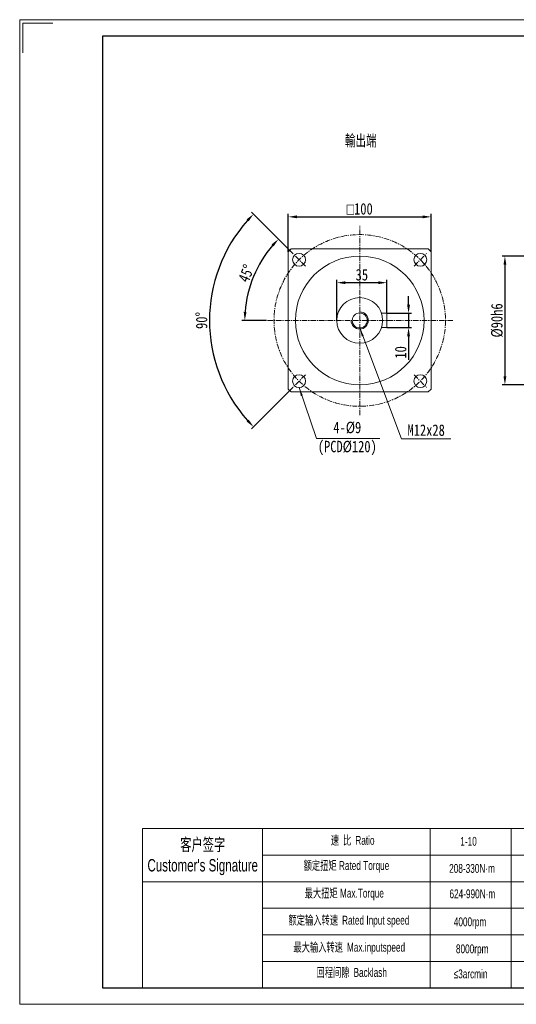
# Model space of a CAD drawing. Header units: millimetres. Extents: x 7136 to 8110, y 459 to 1148.
# Tile 1 of 3: x 7136 to 7484, y 459 to 1148. Entities that reach past the tile are written whole.
import ezdxf

# ---------------------------------------------------------------- set-up
doc = ezdxf.new("R2010")
doc.units = ezdxf.units.MM
doc.header["$PDSIZE"] = -5
doc.linetypes.add('CENTER', pattern=[2, 1.25, -0.25, 0.25, -0.25])
doc.layers.get('0').update_dxf_attribs({"lineweight": 0})
doc.layers.get('Defpoints').update_dxf_attribs({"lineweight": 18})
for name, color, linetype, lineweight in [('3中心线层', 1, 'CENTER', 18), ('7标注层', 4, 'Continuous', 18), ('CAXA0', 7, 'Continuous', 70), ('SLD-0', 7, 'Continuous', 18), ('图框_外框线', 7, 'Continuous', 18)]:
    doc.layers.add(name, color=color, linetype=linetype, lineweight=lineweight)
doc.styles.get("Standard").update_dxf_attribs({"font": 'txt', "width": 0.707})
doc.styles.add('TH_GBDIM', font='txt', dxfattribs={"width": 0.8})
doc.styles.add('标准', font='arial.ttf', dxfattribs={"width": 0.667})
doc.dimstyles.new('TH_GBDIM', dxfattribs={"dimtxt": 8, "dimasz": 6, "dimexe": 2, "dimexo": 0, "dimgap": 1.5, "dimtad": 1, "dimdec": 0, "dimzin": 0, "dimdsep": 46, "dimtxsty": 'TH_GBDIM', "dimcen": 2.5, "dimdle": 12, "dimclrd": 3, "dimclre": 3, "dimclrt": 3, "dimadec": 0, "dimazin": 0, "dimtfac": 0.714286, "dimtdec": 0, "dimtmove": 0, "dimatfit": 3, "dimfxl": 1, "dimtolj": 1, "dimarcsym": 0})

# ---------------------------------------------------------------- blocks, each defined once
blk = doc.blocks.new('*X14')
at = {"color": 3, "linetype": 'Continuous', "lineweight": -2, "transparency": 16777216}
for p, q in [((7595.34, 982.49), (7474.07, 982.49)), ((7476.07, 976.49), (7476.07, 898.49)), ((7595.34, 892.49), (7474.07, 892.49))]:
    blk.add_line(p, q, dxfattribs=at)
at = {"color": 3, "linetype": 'Continuous', "transparency": 16777216}
for points in [[(7475.07, 976.49), (7477.07, 976.49), (7476.07, 982.49)], [(7475.07, 898.49), (7477.07, 898.49), (7476.07, 892.49)]]:
    blk.add_solid(points, dxfattribs=at)
at = {"layer": 'Defpoints', "color": 0, "linetype": 'Continuous', "transparency": 16777216}
for p in [(7595.34, 982.49), (7476.07, 892.49), (7595.34, 892.49)]:
    blk.add_point(p, dxfattribs=at)
at = {"color": 3, "linetype": 'Continuous', "lineweight": 15, "transparency": 16777216, "insert": (7470.57, 937.49), "char_height": 8, "width": 44.16, "attachment_point": 5, "rotation": 90, "style": 'TH_GBDIM'}
blk.add_mtext('\\A1;%%C90h6', dxfattribs=at)
blk = doc.blocks.new('*X15')
at = {"color": 3, "linetype": 'Continuous', "lineweight": -2, "transparency": 16777216}
for p, q in [((7324.46, 985.49), (7324.46, 1011.92)), ((7424.46, 985.49), (7424.46, 1011.92)), ((7330.46, 1009.92), (7418.46, 1009.92))]:
    blk.add_line(p, q, dxfattribs=at)
at = {"color": 3, "linetype": 'Continuous', "transparency": 16777216}
for points in [[(7330.46, 1010.92), (7330.46, 1008.92), (7324.46, 1009.92)], [(7418.46, 1010.92), (7418.46, 1008.92), (7424.46, 1009.92)]]:
    blk.add_solid(points, dxfattribs=at)
at = {"layer": 'Defpoints', "color": 0, "linetype": 'Continuous', "transparency": 16777216}
for p in [(7424.46, 1009.92), (7324.46, 985.49), (7424.46, 985.49)]:
    blk.add_point(p, dxfattribs=at)
at = {"color": 3, "linetype": 'Continuous', "lineweight": 15, "transparency": 16777216, "insert": (7374.46, 1015.46), "char_height": 8, "width": 40.5156, "attachment_point": 5, "style": 'TH_GBDIM'}
blk.add_mtext('\\A1;{\\fgdt|b0|i0|c134|p2;o}100', dxfattribs=at)
blk = doc.blocks.new('*X17')
at = {"linetype": 'Continuous', "lineweight": 15}
blk.add_hatch(color=3, dxfattribs=at).paths.add_polyline_path([(-56.41, 35.57), (-53.76, 30.14), (-55.18, 29.65)], flags=0)
at = {"color": 3, "linetype": 'Continuous', "lineweight": 15}
for p, q in [((-56.41, 35.57), (-44.27, 0)), ((-44.27, 0), (0, 0)), ((0, 0), (0, 0))]:
    blk.add_line(p, q, dxfattribs=at)
blk = doc.blocks.new('*X21')
at = {"color": 3, "linetype": 'Continuous', "lineweight": -2, "transparency": 16777216}
for p, q in [((7327.61, 984.33), (7316.17, 995.78)), ((7309.22, 937.49), (7292.02, 937.49))]:
    blk.add_line(p, q, dxfattribs=at)
blk.add_arc((7374.46, 937.49), 80.44, 139.2749, 175.7251, dxfattribs=at)
at = {"color": 3, "linetype": 'Continuous', "transparency": 16777216}
for points in [[(7312.77, 990.64), (7314.23, 989.28), (7317.58, 994.36)], [(7295.24, 943.44), (7293.25, 943.52), (7294.02, 937.49)]]:
    blk.add_solid(points, dxfattribs=at)
at = {"layer": 'Defpoints', "color": 0, "linetype": 'Continuous', "transparency": 16777216}
for p in [(7304.8, 977.7), (7327.61, 984.33), (7336.45, 975.49), (7309.22, 937.49), (7439.7, 937.49)]:
    blk.add_point(p, dxfattribs=at)
at = {"color": 3, "linetype": 'Continuous', "lineweight": 15, "transparency": 16777216, "insert": (7295.06, 970.37), "char_height": 8, "width": 24.6915, "attachment_point": 5, "rotation": 67.5, "style": 'TH_GBDIM'}
blk.add_mtext('\\A1;45°', dxfattribs=at)
blk = doc.blocks.new('*X22')
at = {"color": 3, "linetype": 'Continuous', "lineweight": -2, "transparency": 16777216}
for p, q in [((7327.61, 984.33), (7298.7, 1013.24)), ((7327.61, 890.64), (7298.7, 861.73))]:
    blk.add_line(p, q, dxfattribs=at)
blk.add_arc((7374.46, 937.49), 105.13, 138.27042, 221.72958, dxfattribs=at)
at = {"color": 3, "linetype": 'Continuous', "transparency": 16777216}
for points in [[(7295.27, 1008.15), (7296.73, 1006.78), (7300.12, 1011.82)], [(7296.73, 868.19), (7295.27, 866.82), (7300.12, 863.15)]]:
    blk.add_solid(points, dxfattribs=at)
at = {"layer": 'Defpoints', "color": 0, "linetype": 'Continuous', "transparency": 16777216}
for p in [(7327.61, 984.33), (7336.45, 975.49), (7272.91, 964.69), (7336.45, 899.48), (7327.61, 890.64)]:
    blk.add_point(p, dxfattribs=at)
at = {"color": 3, "linetype": 'Continuous', "lineweight": 15, "transparency": 16777216, "insert": (7263.83, 937.49), "char_height": 8, "width": 24.0356, "attachment_point": 5, "rotation": 90, "style": 'TH_GBDIM'}
blk.add_mtext('\\A1;90°', dxfattribs=at)
blk = doc.blocks.new('*X25')
at = {"linetype": 'Continuous', "lineweight": 15}
blk.add_hatch(color=3, dxfattribs=at).paths.add_polyline_path([(-63.84, 77.41), (-61.02, 72.06), (-62.42, 71.53)], flags=0)
at = {"color": 3, "linetype": 'Continuous', "lineweight": 15}
for p, q in [((-63.84, 77.41), (-34.66, 0)), ((-34.66, 0), (0, 0)), ((0, 0), (0, 0))]:
    blk.add_line(p, q, dxfattribs=at)
blk = doc.blocks.new('*X26')
at = {"color": 3, "linetype": 'Continuous', "lineweight": -2, "transparency": 16777216}
for p, q in [((7408.64, 948.49), (7408.64, 954.49)), ((7393.46, 942.49), (7410.64, 942.49)), ((7408.64, 942.49), (7408.64, 932.49)), ((7393.46, 932.49), (7410.64, 932.49)), ((7408.64, 926.49), (7408.64, 909.88))]:
    blk.add_line(p, q, dxfattribs=at)
at = {"color": 3, "linetype": 'Continuous', "transparency": 16777216}
for points in [[(7407.64, 948.49), (7409.64, 948.49), (7408.64, 942.49)], [(7407.64, 926.49), (7409.64, 926.49), (7408.64, 932.49)]]:
    blk.add_solid(points, dxfattribs=at)
at = {"layer": 'Defpoints', "color": 0, "linetype": 'Continuous', "transparency": 16777216}
for p in [(7393.46, 942.49), (7393.46, 932.49), (7408.64, 932.49)]:
    blk.add_point(p, dxfattribs=at)
at = {"color": 3, "linetype": 'Continuous', "lineweight": 15, "transparency": 16777216, "insert": (7403.14, 915.18), "char_height": 8, "width": 15.7333, "attachment_point": 5, "rotation": 90, "style": 'TH_GBDIM'}
blk.add_mtext('\\A1;10', dxfattribs=at)
blk = doc.blocks.new('*X27')
at = {"color": 3, "linetype": 'Continuous', "lineweight": -2, "transparency": 16777216}
for p, q in [((7358.46, 937.49), (7358.46, 965.89)), ((7387.46, 963.89), (7364.46, 963.89)), ((7393.46, 942.49), (7393.46, 965.89))]:
    blk.add_line(p, q, dxfattribs=at)
at = {"color": 3, "linetype": 'Continuous', "transparency": 16777216}
for points in [[(7364.46, 964.89), (7364.46, 962.89), (7358.46, 963.89)], [(7387.46, 964.89), (7387.46, 962.89), (7393.46, 963.89)]]:
    blk.add_solid(points, dxfattribs=at)
at = {"layer": 'Defpoints', "color": 0, "linetype": 'Continuous', "transparency": 16777216}
for p in [(7358.46, 963.89), (7358.46, 937.49), (7393.46, 942.49)]:
    blk.add_point(p, dxfattribs=at)
at = {"color": 3, "linetype": 'Continuous', "lineweight": 15, "transparency": 16777216, "insert": (7375.96, 969.39), "char_height": 8, "width": 16, "attachment_point": 5, "style": 'TH_GBDIM'}
blk.add_mtext('\\A1;35', dxfattribs=at)

msp = doc.modelspace()

# ---------------------------------------------------------------- linework, layer by layer
at = {"color": 7, "linetype": 'Continuous', "lineweight": 15}
for p, q in [((7326.46, 987.49), (7324.46, 985.49)), ((7324.46, 889.49), (7324.46, 985.49)), ((7326.46, 987.49), (7422.46, 987.49)), ((7396.14, 987.49), (7422.46, 987.49)), ((7424.46, 985.49), (7422.46, 987.49)), ((7424.46, 985.49), (7424.46, 889.49)), ((7389.66, 942.49), (7393.46, 942.49)), ((7393.46, 942.49), (7393.46, 932.49)), ((7393.46, 932.49), (7389.66, 932.49)), ((7324.46, 889.49), (7326.46, 887.49)), ((7422.46, 887.49), (7424.46, 889.49)), ((7422.46, 887.49), (7326.46, 887.49)), ((7422.46, 887.49), (7396.14, 887.49))]:
    msp.add_line(p, q, dxfattribs=at)
for p, q in [((7306.4, 582.23), (7306.4, 470.95)), ((7423.85, 582.23), (7423.85, 470.95))]:
    msp.add_line(p, q)
for centre, radius in [((7332.03, 979.91), 4.5), ((7416.88, 979.91), 4.5), ((7374.46, 937.49), 45), ((7374.46, 937.49), 16), ((7374.46, 937.49), 5.25), ((7332.03, 895.06), 4.5), ((7416.88, 895.06), 4.5)]:
    msp.add_circle(centre, radius, dxfattribs=at)
at = {"layer": '3中心线层', "ltscale": 3}
for p, q in [((7374.46, 871.24), (7374.46, 1003.73)), ((7336.45, 975.49), (7327.61, 984.33)), ((7412.46, 975.49), (7421.3, 984.33)), ((7439.7, 937.49), (7309.22, 937.49)), ((7336.45, 899.48), (7327.61, 890.64)), ((7412.46, 899.48), (7421.3, 890.64))]:
    msp.add_line(p, q, dxfattribs=at)
msp.add_circle((7374.46, 937.49), 60, dxfattribs=at)
at = {"layer": '7标注层', "color": 0}
msp.add_line((7222.47, 582.23), (7222.47, 470.97), dxfattribs=at)
at = {"layer": '7标注层'}
msp.add_arc((7374.46, 937.49), 6, 180, 90, dxfattribs=at)
at = {"layer": 'SLD-0'}
msp.add_line((7480.44, 582.23), (7480.44, 470.99), dxfattribs=at)
at = {"layer": '图框_外框线'}
for p, q in [((7222.47, 582.23), (8098.34, 582.23)), ((7306.4, 563.66), (7798.67, 563.66)), ((7222.47, 545.1), (8098.34, 545.1)), ((7306.4, 526.54), (8098.34, 526.54)), ((7306.4, 507.98), (8098.34, 507.98)), ((7306.4, 489.41), (8098.34, 489.41))]:
    msp.add_line(p, q, dxfattribs=at)
at = {"layer": '图框_外框线', "color": 3}
msp.add_lwpolyline([(7136.48, 459.38), (8109.93, 459.38), (8109.93, 1147.76), (7136.48, 1147.76)], close=True, dxfattribs=at)
msp.add_lwpolyline([(7138.8, 1124.58), (7138.8, 1145.44), (7159.66, 1145.44)], dxfattribs=at)
at = {"layer": '图框_外框线', "color": 3, "lineweight": 25}
msp.add_lwpolyline([(7194.42, 470.97), (8098.34, 470.97), (8098.34, 1136.17), (7194.42, 1136.17)], close=True, dxfattribs=at)

# ---------------------------------------------------------------- block references
at = {"color": 7, "linetype": 'Continuous', "lineweight": 15}
for name, p in [('*X25', (7438.29, 854.83)), ('*X17', (7388.44, 854.99))]:
    msp.add_blockref(name, p, dxfattribs=at)

# ---------------------------------------------------------------- texts
at = {"color": 3, "insert": (7375.19, 1062.82), "char_height": 8, "width": 46.882, "attachment_point": 5}
msp.add_mtext('輸出端', dxfattribs=at)
at = {"layer": 'CAXA0', "color": 3, "linetype": 'Continuous', "char_height": 8, "attachment_point": 5, "style": 'TH_GBDIM'}
for s, insert, width in [('4-%%C9\\P(PCD%%C120)', (7365.77, 854.95), 73.9556), ('M12x28', (7420.97, 860.76), 53.3333)]:
    msp.add_mtext(s, dxfattribs=dict(at, insert=insert, width=width))
at = {"layer": 'SLD-0', "color": 1, "insert": (7677.62, 614.36), "char_height": 8, "width": 364.9531, "attachment_point": 2, "line_spacing_factor": 1.15057, "style": '标准'}
msp.add_mtext('{\\fSimSun|b1|i0|c0|p34;\\T1.1;  \\fSimSun|b1|i0|c134|p34;\\H1.375x;注：输入尺寸依据各品牌伺服马达或步进马达可以有所变动。}', dxfattribs=at)
at = {"layer": 'SLD-0', "color": 1, "attachment_point": 2, "style": '标准'}
for s, insert, char_height, width in [("{\\fSimSun|b0|i0|c134|p2;客户签字}\\PCustomer's Signature", (7264.58, 575.36), 8.6625, 107.7624), ('{\\fSimSun|b0|i0|c134|p2;速 比 }Ratio', (7369.53, 577.12), 6.1875, 50.5575), ('1-10', (7450.62, 576.41), 6.188, 26.308), ('{\\fSimSun|b0|i0|c134|p2;额定扭矩} Rated Torque', (7365.18, 559.52), 6.1875, 69.4784), ('208-330N·m', (7453.08, 557.49), 6.188, 26.308), ('{\\fSimSun|b0|i0|c134|p2;最大扭矩} Max.Torque', (7363.66, 540.18), 6.1875, 79.9173), ('624-990N·m', (7453.29, 539.72), 6.188, 33.0761), ('{\\fSimSun|b0|i0|c134|p2;额定输入转速 }Rated Input speed', (7366.92, 521.27), 6.1875, 113.8443), ('4000rpm', (7451.69, 520.15), 6.188, 26.308), ('{\\fSimSun|b0|i0|c134|p2;最大输入转速 }Max.inputspeed ', (7367.14, 502.37), 6.1875, 104.7101), ('8000rpm', (7453.17, 501.25), 6.188, 47.4856), ('{\\fSimSun|b0|i0|c134|p2;回程间隙 }Backlash', (7368.88, 484.76), 6.1875, 50.5575), ('≤3arcmin ', (7452.04, 483.74), 6.188, 26.308)]:
    msp.add_mtext(s, dxfattribs=dict(at, insert=insert, char_height=char_height, width=width))

# ---------------------------------------------------------------- dimensions: what is measured, and where the dimension line sits
at = {"color": 7, "linetype": 'Continuous', "lineweight": 15}
dim = msp.add_linear_dim(base=(7424.46, 1009.92), p1=(7324.46, 985.49), p2=(7424.46, 985.49), text='{\\fgdt|b0|i0|c134|p2;o}100', dimstyle='TH_GBDIM', override={"dimsah": 1, "dimtzin": 0}, dxfattribs=at)
dim.commit()
dim.dimension.update_dxf_attribs({"geometry": '*X15', "text_midpoint": (7374.46, 1015.46)})
for base, line2, picture, middle in [((7272.91, 964.69), ((7336.45, 899.48), (7327.61, 890.64)), '*X22', (7263.83, 937.49)), ((7304.8, 977.7), ((7439.7, 937.49), (7309.22, 937.49)), '*X21', (7295.06, 970.37))]:
    dim = msp.add_angular_dim_2l(base=base, line1=((7336.45, 975.49), (7327.61, 984.33)), line2=line2, dimstyle='TH_GBDIM', override={"dimtad": 1, "dimtih": 0, "dimtoh": 0, "dimsah": 1, "dimtzin": 0}, dxfattribs=at)
    dim.commit()
    dim.dimension.update_dxf_attribs({"geometry": picture, "text_midpoint": middle})
dim = msp.add_linear_dim(base=(7476.07, 892.49), p1=(7595.34, 982.49), p2=(7595.34, 892.49), angle=270, text='%%C90h6', dimstyle='TH_GBDIM', override={"dimsah": 1, "dimtzin": 0}, dxfattribs=at)
dim.commit()
dim.dimension.update_dxf_attribs({"geometry": '*X14', "text_midpoint": (7470.57, 937.49)})
dim = msp.add_linear_dim(base=(7358.46, 963.89), p1=(7393.46, 942.49), p2=(7358.46, 937.49), dimstyle='TH_GBDIM', override={"dimsah": 1, "dimtzin": 0}, dxfattribs=at)
dim.commit()
dim.dimension.update_dxf_attribs({"geometry": '*X27', "text_midpoint": (7375.96, 969.39)})
dim = msp.add_linear_dim(base=(7408.64, 932.49), p1=(7393.46, 942.49), p2=(7393.46, 932.49), angle=270, dimstyle='TH_GBDIM', override={"dimsah": 1, "dimtzin": 0}, dxfattribs=at)
dim.commit()
dim.dimension.update_dxf_attribs({"geometry": '*X26', "text_midpoint": (7403.14, 915.18)})

doc.saveas('drawing.dxf')
